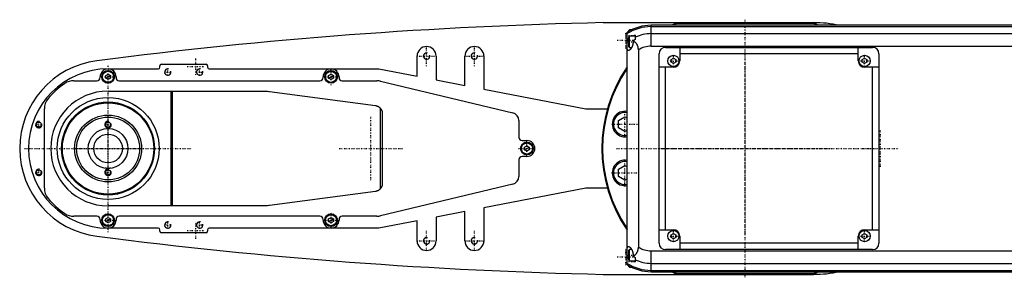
# Model space of a CAD drawing. Extents: x -1055 to 181, y -120 to 120.
# Tile 1 of 2: x -1055 to -437, y -81 to 81. Entities that reach past the tile are written whole.
import ezdxf

# ---------------------------------------------------------------- set-up
doc = ezdxf.new("R2010")
doc.units = 0
doc.linetypes.add('CENTER', pattern=[1.5, 0.45, -0.5, 0.05, -0.5])
for name, color, linetype in [('AM_0', 7, 'CONTINUOUS'), ('AM_10', 7, 'CONTINUOUS'), ('AM_7', 7, 'CENTER')]:
    doc.layers.add(name, color=color, linetype=linetype)

msp = doc.modelspace()

# ---------------------------------------------------------------- linework, layer by layer
at = {"layer": 'AM_0', "color": 7, "linetype": 'CONTINUOUS'}
for p, q in [((-689.11, 79), (-557, 79)), ((-672.6, 74.5), (-673, 74.1)), ((-671.32, 74.5), (-672.6, 74.5)), ((-672.6, 73.84), (-672.6, 74.5)), ((75, 77.32), (-659, 77.32)), ((-659, 64.2), (-659, 77.32)), ((-659, 76.54), (75, 76.54)), ((-555.98, 78.5), (-644.02, 78.5)), ((-674, -73.02), (-674, 73.02)), ((-673, 73.62), (-673, 74.1)), ((-672.6, 70.5), (-673, 70.1)), ((-673, 63.9), (-673, 70.1)), ((-669, 70.5), (-672.6, 70.5)), ((-672.6, 63.5), (-672.6, 70.5)), ((-669, 71.21), (-669, 68.39)), ((-659, 72.1), (75, 72.1)), ((-674, 67), (-673, 67)), ((-673, 63.9), (-672.6, 63.5)), ((-672.6, 63.5), (-671.2, 63.5)), ((-670.34, 67.64), (-670.34, 67)), ((-667, 61.92), (-667, -61.92)), ((-659, 64.2), (75, 64.2)), ((-650, 63.5), (-520, 63.5)), ((-641, 63.5), (-641, 55)), ((-529, 55), (-529, 63.5)), ((-806, 45.38), (-806, 58)), ((-794, 58), (-794, 43.08)), ((-776, 39.62), (-776, 58)), ((-764, 58), (-764, 37.31)), ((-654, -59.5), (-654, 59.5)), ((-646.5, 55.87), (-645, 56.73)), ((-646.5, 54.13), (-646.5, 55.87)), ((-645, 56.73), (-643.5, 55.87)), ((-643.5, 55.87), (-643.5, 54.13)), ((-529, 59.5), (-641, 59.5)), ((-526.5, 55.87), (-525, 56.73)), ((-526.5, 54.13), (-526.5, 55.87)), ((-525, 56.73), (-523.5, 55.87)), ((-523.5, 55.87), (-523.5, 54.13)), ((-516, 59.5), (-516, -59.5)), ((-1000, 50), (-968.5, 50)), ((-967.5, 51), (-967.5, 51.9)), ((-966.5, 52.9), (-938.5, 52.9)), ((-937.5, 51.9), (-937.5, 51)), ((-936.5, 50), (-830, 50)), ((-830, 50), (-806, 45.38)), ((-645, 51), (-654, 51)), ((-650, -51), (-650, 51)), ((-645, 53.27), (-646.5, 54.13)), ((-643.5, 54.13), (-645, 53.27)), ((-525, 53.27), (-526.5, 54.13)), ((-523.5, 54.13), (-525, 53.27)), ((-516, 51), (-525, 51)), ((-520, -51), (-520, 51)), ((-1005, 44.5), (-1005, 45)), ((-1001.5, 45.87), (-1000, 46.73)), ((-1001.5, 44.13), (-1001.5, 45.87)), ((-1000, 43.27), (-1001.5, 44.13)), ((-1000, 46.73), (-998.5, 45.87)), ((-998.5, 44.13), (-1000, 43.27)), ((-998.5, 45.87), (-998.5, 44.13)), ((-995, 45), (-995, 44.5)), ((-865, 44.5), (-865, 45)), ((-861.5, 45.87), (-860, 46.73)), ((-861.5, 44.13), (-861.5, 45.87)), ((-860, 43.27), (-861.5, 44.13)), ((-860, 46.73), (-858.5, 45.87)), ((-858.5, 44.13), (-860, 43.27)), ((-858.5, 45.87), (-858.5, 44.13)), ((-855, 45), (-855, 44.5)), ((-1021.56, 42.5), (-1007, 42.5)), ((-993, 42.5), (-867, 42.5)), ((-853, 42.5), (-831.18, 42.5)), ((-828.85, 42.23), (-745.84, 22.36)), ((-794, 43.08), (-776, 39.62)), ((-764, 37.31), (-700, 25)), ((-1000, 36), (-901.33, 36)), ((-960.3, -36), (-960.3, 36)), ((-959.7, 36), (-959.7, -36)), ((-898.68, 35.82), (-832.14, 26.96)), ((-1040, -24.92), (-1040, 24.92)), ((-829.14, 25.41), (-829.14, -25.41)), ((-700, 25), (-686.46, 25)), ((-827.8, 22), (-827.8, -22)), ((-679.45, 17.66), (-675.45, 19.97)), ((-675.45, 19.97), (-674, 19.13)), ((-742, 17.5), (-742, 7)), ((-679.45, 13.04), (-679.45, 17.66)), ((-675.45, 10.73), (-679.45, 13.04)), ((-674, 11.57), (-675.45, 10.73)), ((-740, 5), (-737, 5)), ((-738.5, 0.87), (-737, 1.73)), ((-738.5, -0.87), (-738.5, 0.87)), ((-737, 1.73), (-735.5, 0.87)), ((-735.5, 0.87), (-735.5, -0.87)), ((-737, -5), (-740, -5)), ((-737, -1.73), (-738.5, -0.87)), ((-735.5, -0.87), (-737, -1.73)), ((-742, -7), (-742, -17.5)), ((-679.45, -13.04), (-675.45, -10.73)), ((-675.45, -10.73), (-674, -11.57)), ((-679.45, -17.66), (-679.45, -13.04)), ((-675.45, -19.97), (-679.45, -17.66)), ((-745.84, -22.36), (-828.85, -42.23)), ((-674, -19.13), (-675.45, -19.97)), ((-832.14, -26.96), (-898.68, -35.82)), ((-700, -25), (-764, -37.31)), ((-686.46, -25), (-700, -25)), ((-901.33, -36), (-1000, -36)), ((-1007, -42.5), (-1021.56, -42.5)), ((-1001.5, -44.13), (-1000, -43.27)), ((-1000, -43.27), (-998.5, -44.13)), ((-867, -42.5), (-993, -42.5)), ((-861.5, -44.13), (-860, -43.27)), ((-860, -43.27), (-858.5, -44.13)), ((-831.18, -42.5), (-853, -42.5)), ((-776, -39.62), (-794, -43.08)), ((-794, -43.08), (-794, -58)), ((-776, -58), (-776, -39.62)), ((-764, -37.31), (-764, -58)), ((-1005, -45), (-1005, -44.5)), ((-1001.5, -45.87), (-1001.5, -44.13)), ((-1000, -46.73), (-1001.5, -45.87)), ((-998.5, -45.87), (-1000, -46.73)), ((-998.5, -44.13), (-998.5, -45.87)), ((-995, -44.5), (-995, -45)), ((-865, -45), (-865, -44.5)), ((-861.5, -45.87), (-861.5, -44.13)), ((-860, -46.73), (-861.5, -45.87)), ((-858.5, -45.87), (-860, -46.73)), ((-858.5, -44.13), (-858.5, -45.87)), ((-855, -44.5), (-855, -45)), ((-806, -45.38), (-830, -50)), ((-806, -58), (-806, -45.38)), ((-968.5, -50), (-1000, -50)), ((-967.5, -51.9), (-967.5, -51)), ((-938.5, -52.9), (-966.5, -52.9)), ((-937.5, -51), (-937.5, -51.9)), ((-830, -50), (-936.5, -50)), ((-654, -51), (-645, -51)), ((-646.5, -54.13), (-645, -53.27)), ((-646.5, -55.87), (-646.5, -54.13)), ((-645, -53.27), (-643.5, -54.13)), ((-643.5, -54.13), (-643.5, -55.87)), ((-641, -55), (-641, -63.5)), ((-529, -63.5), (-529, -55)), ((-526.5, -54.13), (-525, -53.27)), ((-526.5, -55.87), (-526.5, -54.13)), ((-525, -51), (-516, -51)), ((-525, -53.27), (-523.5, -54.13)), ((-523.5, -54.13), (-523.5, -55.87)), ((-645, -56.73), (-646.5, -55.87)), ((-643.5, -55.87), (-645, -56.73)), ((-529, -59.5), (-641, -59.5)), ((-525, -56.73), (-526.5, -55.87)), ((-523.5, -55.87), (-525, -56.73)), ((-674, -67), (-673, -67)), ((-672.6, -63.5), (-673, -63.9)), ((-673, -70.1), (-673, -63.9)), ((-671.2, -63.5), (-672.6, -63.5)), ((-672.6, -70.5), (-672.6, -63.5)), ((-670.34, -67), (-670.34, -67.64)), ((-659, -77.32), (-659, -64.2)), ((-659, -64.2), (75, -64.2)), ((-520, -63.5), (-650, -63.5)), ((-673, -70.1), (-672.6, -70.5)), ((-673, -74.1), (-673, -73.62)), ((-673, -74.1), (-672.6, -74.5)), ((-672.6, -70.5), (-669, -70.5)), ((-672.6, -74.5), (-672.6, -73.84)), ((-669, -68.39), (-669, -71.21)), ((-659, -72.1), (75, -72.1)), ((-689.11, -79), (-557, -79)), ((-672.6, -74.5), (-671.32, -74.5)), ((-659, -76.54), (75, -76.54)), ((-659, -77.32), (75, -77.32)), ((-644.02, -78.5), (-555.98, -78.5))]:
    msp.add_line(p, q, dxfattribs=at)
for points in [[(-673.23, 61.5, 0), (-673.26, 61.5, 0), (-673.31, 61.51, 0), (-673.37, 61.52, 0), (-673.39, 61.52, 0), (-673.42, 61.53, 0), (-673.47, 61.55, 0), (-673.52, 61.58, 0), (-673.57, 61.61, 0), (-673.62, 61.65, 0), (-673.66, 61.69, 0), (-673.69, 61.72, 0), (-673.71, 61.74, 0), (-673.75, 61.8, 0), (-673.79, 61.86, 0), (-673.83, 61.93, 0), (-673.86, 62, 0), (-673.9, 62.08, 0), (-673.91, 62.12, 0), (-673.93, 62.16, 0), (-673.96, 62.25, 0), (-673.99, 62.34, 0), (-674, 62.39, 0)], [(-670.34, 67, 0), (-670.34, 66.96, 0), (-670.34, 66.88, 0), (-670.34, 66.8, 0), (-670.34, 66.75, 0), (-670.34, 66.71, 0), (-670.35, 66.63, 0), (-670.35, 66.55, 0), (-670.36, 66.47, 0), (-670.36, 66.38, 0), (-670.37, 66.3, 0), (-670.37, 66.26, 0), (-670.38, 66.22, 0), (-670.39, 66.13, 0), (-670.4, 66.05, 0), (-670.41, 65.97, 0), (-670.42, 65.89, 0), (-670.43, 65.81, 0), (-670.44, 65.77, 0), (-670.45, 65.72, 0), (-670.46, 65.64, 0), (-670.48, 65.56, 0), (-670.49, 65.52, 0), (-670.49, 65.48, 0), (-670.51, 65.4, 0), (-670.53, 65.32, 0), (-670.54, 65.28, 0), (-670.55, 65.24, 0), (-670.57, 65.16, 0), (-670.59, 65.08, 0), (-670.61, 65.01, 0), (-670.63, 64.93, 0), (-670.65, 64.85, 0), (-670.67, 64.81, 0), (-670.68, 64.78, 0), (-670.7, 64.7, 0), (-670.73, 64.63, 0), (-670.75, 64.55, 0), (-670.78, 64.48, 0), (-670.8, 64.41, 0), (-670.82, 64.37, 0), (-670.83, 64.33, 0), (-670.86, 64.26, 0), (-670.88, 64.19, 0), (-670.91, 64.12, 0), (-670.94, 64.05, 0), (-670.97, 63.99, 0), (-670.98, 63.95, 0), (-671, 63.92, 0), (-671.03, 63.85, 0), (-671.06, 63.79, 0), (-671.09, 63.72, 0), (-671.12, 63.66, 0), (-671.15, 63.6, 0), (-671.17, 63.57, 0), (-671.18, 63.54, 0), (-671.21, 63.48, 0), (-671.24, 63.42, 0), (-671.28, 63.36, 0), (-671.31, 63.3, 0), (-671.34, 63.25, 0), (-671.36, 63.22, 0), (-671.37, 63.19, 0), (-671.4, 63.14, 0), (-671.44, 63.09, 0), (-671.45, 63.06, 0), (-671.47, 63.03, 0), (-671.5, 62.98, 0), (-671.53, 62.93, 0), (-671.55, 62.9, 0), (-671.57, 62.88, 0), (-671.6, 62.83, 0), (-671.64, 62.78, 0), (-671.67, 62.73, 0), (-671.7, 62.68, 0), (-671.74, 62.63, 0), (-671.76, 62.61, 0), (-671.77, 62.59, 0), (-671.81, 62.54, 0), (-671.84, 62.49, 0), (-671.88, 62.45, 0), (-671.91, 62.41, 0), (-671.95, 62.36, 0), (-671.97, 62.34, 0), (-671.98, 62.32, 0), (-672.02, 62.28, 0), (-672.05, 62.24, 0), (-672.09, 62.2, 0), (-672.13, 62.16, 0), (-672.16, 62.13, 0), (-672.18, 62.11, 0), (-672.2, 62.09, 0), (-672.23, 62.05, 0), (-672.27, 62.02, 0), (-672.3, 61.99, 0), (-672.34, 61.96, 0), (-672.37, 61.92, 0), (-672.39, 61.91, 0), (-672.41, 61.89, 0), (-672.44, 61.86, 0), (-672.48, 61.84, 0), (-672.51, 61.81, 0), (-672.54, 61.78, 0), (-672.58, 61.76, 0), (-672.59, 61.75, 0), (-672.61, 61.74, 0), (-672.64, 61.71, 0), (-672.68, 61.69, 0), (-672.69, 61.68, 0), (-672.71, 61.67, 0), (-672.74, 61.65, 0), (-672.78, 61.63, 0), (-672.79, 61.63, 0), (-672.81, 61.62, 0), (-672.84, 61.6, 0), (-672.87, 61.59, 0), (-672.9, 61.57, 0), (-672.93, 61.56, 0), (-672.96, 61.55, 0), (-672.98, 61.54, 0), (-672.99, 61.54, 0), (-673.02, 61.53, 0), (-673.05, 61.52, 0), (-673.08, 61.52, 0), (-673.11, 61.51, 0), (-673.14, 61.51, 0), (-673.15, 61.5, 0), (-673.16, 61.5, 0), (-673.19, 61.5, 0), (-673.22, 61.5, 0), (-673.23, 61.5, 0)], [(-667, 61.92, 0), (-667, 62.15, 0), (-667.01, 62.41, 0), (-667.02, 62.48, 0), (-667.02, 62.55, 0), (-667.03, 62.59, 0), (-667.03, 62.63, 0), (-667.04, 62.7, 0), (-667.04, 62.77, 0), (-667.05, 62.85, 0), (-667.06, 62.92, 0), (-667.07, 62.99, 0), (-667.07, 63.03, 0), (-667.08, 63.07, 0), (-667.09, 63.14, 0), (-667.1, 63.21, 0), (-667.11, 63.25, 0), (-667.11, 63.28, 0), (-667.13, 63.36, 0), (-667.14, 63.43, 0), (-667.15, 63.46, 0), (-667.16, 63.5, 0), (-667.17, 63.57, 0), (-667.19, 63.64, 0), (-667.21, 63.71, 0), (-667.22, 63.78, 0), (-667.24, 63.86, 0), (-667.25, 63.89, 0), (-667.26, 63.93, 0), (-667.28, 63.99, 0), (-667.3, 64.06, 0), (-667.32, 64.13, 0), (-667.35, 64.2, 0), (-667.37, 64.27, 0), (-667.38, 64.3, 0), (-667.39, 64.33, 0), (-667.42, 64.4, 0), (-667.44, 64.47, 0), (-667.47, 64.53, 0), (-667.49, 64.6, 0), (-667.52, 64.66, 0), (-667.54, 64.69, 0), (-667.55, 64.72, 0), (-667.58, 64.79, 0), (-667.61, 64.85, 0), (-667.64, 64.91, 0), (-667.67, 64.97, 0), (-667.7, 65.03, 0), (-667.71, 65.06, 0), (-667.73, 65.09, 0), (-667.76, 65.15, 0), (-667.79, 65.21, 0), (-667.83, 65.27, 0), (-667.86, 65.33, 0), (-667.89, 65.39, 0), (-667.91, 65.42, 0), (-667.93, 65.45, 0), (-667.96, 65.5, 0), (-668, 65.56, 0), (-668.02, 65.59, 0), (-668.04, 65.61, 0), (-668.07, 65.67, 0), (-668.11, 65.72, 0), (-668.13, 65.75, 0), (-668.15, 65.78, 0), (-668.19, 65.83, 0), (-668.22, 65.88, 0), (-668.26, 65.93, 0), (-668.3, 65.98, 0), (-668.34, 66.03, 0), (-668.36, 66.06, 0), (-668.38, 66.08, 0), (-668.42, 66.13, 0), (-668.46, 66.18, 0), (-668.6, 66.34, 0), (-668.86, 66.6, 0), (-669.11, 66.84, 0), (-669.38, 67.05, 0), (-669.51, 67.15, 0), (-669.65, 67.25, 0), (-669.92, 67.42, 0), (-670.2, 67.57, 0), (-670.34, 67.64, 0)], [(-901.33, 36, 0), (-900.89, 36, 0), (-900, 35.96, 0), (-899.12, 35.88, 0), (-898.68, 35.82, 0)], [(-832.14, 26.96, 0), (-832.04, 26.94, 0), (-831.86, 26.91, 0), (-831.67, 26.87, 0), (-831.58, 26.85, 0), (-831.48, 26.82, 0), (-831.3, 26.77, 0), (-831.12, 26.71, 0), (-830.94, 26.64, 0), (-830.77, 26.57, 0), (-830.59, 26.49, 0), (-830.51, 26.44, 0), (-830.42, 26.4, 0), (-830.26, 26.3, 0), (-830.09, 26.2, 0), (-829.93, 26.1, 0), (-829.78, 25.99, 0), (-829.63, 25.87, 0), (-829.56, 25.81, 0), (-829.48, 25.74, 0), (-829.34, 25.61, 0), (-829.21, 25.48, 0), (-829.14, 25.41, 0)], [(-829.14, 25.41, 0), (-829.07, 25.33, 0), (-828.93, 25.16, 0), (-828.8, 25, 0), (-828.73, 24.91, 0), (-828.67, 24.82, 0), (-828.56, 24.65, 0), (-828.45, 24.47, 0), (-828.35, 24.29, 0), (-828.26, 24.1, 0), (-828.18, 23.91, 0), (-828.14, 23.82, 0), (-828.11, 23.72, 0), (-828.04, 23.53, 0), (-827.98, 23.34, 0), (-827.93, 23.15, 0), (-827.89, 22.95, 0), (-827.86, 22.75, 0), (-827.84, 22.65, 0), (-827.84, 22.64, 0), (-827.84, 22.6, 0), (-827.83, 22.57, 0), (-827.83, 22.55, 0), (-827.83, 22.53, 0), (-827.83, 22.5, 0), (-827.82, 22.46, 0), (-827.82, 22.43, 0), (-827.82, 22.39, 0), (-827.81, 22.36, 0), (-827.81, 22.34, 0), (-827.81, 22.32, 0), (-827.81, 22.29, 0), (-827.81, 22.25, 0), (-827.8, 22.21, 0), (-827.8, 22.18, 0), (-827.8, 22.14, 0), (-827.8, 22.12, 0), (-827.8, 22.1, 0), (-827.8, 22.06, 0), (-827.8, 22.02, 0), (-827.8, 22, 0)], [(-998.18, -12.37, 0), (-998.18, -12.37, 0), (-998.18, -12.37, 0), (-998.19, -12.37, 0), (-998.19, -12.37, 0), (-998.19, -12.37, 0), (-998.2, -12.37, 0), (-998.2, -12.37, 0), (-998.21, -12.37, 0), (-998.22, -12.37, 0), (-998.23, -12.37, 0), (-998.24, -12.38, 0), (-998.25, -12.38, 0), (-998.26, -12.38, 0), (-998.28, -12.38, 0), (-998.3, -12.38, 0), (-998.31, -12.39, 0), (-998.33, -12.39, 0), (-998.35, -12.39, 0), (-998.36, -12.39, 0), (-998.38, -12.39, 0), (-998.4, -12.4, 0), (-998.42, -12.4, 0), (-998.43, -12.4, 0), (-998.46, -12.4, 0), (-998.49, -12.41, 0), (-998.5, -12.41, 0), (-998.52, -12.41, 0), (-998.55, -12.42, 0), (-998.58, -12.42, 0), (-998.61, -12.42, 0), (-998.64, -12.43, 0), (-998.68, -12.43, 0), (-998.7, -12.43, 0), (-998.71, -12.43, 0), (-998.75, -12.44, 0), (-998.79, -12.44, 0), (-998.83, -12.44, 0), (-998.87, -12.45, 0), (-998.91, -12.45, 0), (-998.93, -12.45, 0), (-998.95, -12.46, 0), (-999, -12.46, 0), (-999.04, -12.46, 0), (-999.09, -12.47, 0), (-999.14, -12.47, 0), (-999.19, -12.47, 0), (-999.21, -12.48, 0), (-999.24, -12.48, 0), (-999.29, -12.48, 0), (-999.34, -12.48, 0), (-999.39, -12.49, 0), (-999.44, -12.49, 0), (-999.49, -12.49, 0), (-999.52, -12.49, 0), (-999.55, -12.49, 0), (-999.6, -12.49, 0), (-999.65, -12.5, 0), (-999.71, -12.5, 0), (-999.76, -12.5, 0), (-999.81, -12.5, 0), (-999.84, -12.5, 0), (-999.87, -12.5, 0), (-999.92, -12.5, 0), (-999.97, -12.5, 0), (-1000, -12.5, 0), (-1000.03, -12.5, 0), (-1000.08, -12.5, 0), (-1000.13, -12.5, 0), (-1000.16, -12.5, 0), (-1000.19, -12.5, 0), (-1000.24, -12.5, 0), (-1000.29, -12.5, 0), (-1000.35, -12.5, 0), (-1000.4, -12.49, 0), (-1000.45, -12.49, 0), (-1000.48, -12.49, 0), (-1000.51, -12.49, 0), (-1000.56, -12.49, 0), (-1000.61, -12.49, 0), (-1000.66, -12.48, 0), (-1000.71, -12.48, 0), (-1000.76, -12.48, 0), (-1000.79, -12.48, 0), (-1000.81, -12.47, 0), (-1000.86, -12.47, 0), (-1000.91, -12.47, 0), (-1000.96, -12.46, 0), (-1001, -12.46, 0), (-1001.05, -12.46, 0), (-1001.07, -12.45, 0), (-1001.09, -12.45, 0), (-1001.13, -12.45, 0), (-1001.17, -12.44, 0), (-1001.21, -12.44, 0), (-1001.25, -12.44, 0), (-1001.29, -12.43, 0), (-1001.3, -12.43, 0), (-1001.32, -12.43, 0), (-1001.36, -12.43, 0), (-1001.39, -12.42, 0), (-1001.42, -12.42, 0), (-1001.45, -12.42, 0), (-1001.48, -12.41, 0), (-1001.5, -12.41, 0), (-1001.51, -12.41, 0), (-1001.54, -12.4, 0), (-1001.57, -12.4, 0), (-1001.58, -12.4, 0), (-1001.6, -12.4, 0), (-1001.62, -12.39, 0), (-1001.64, -12.39, 0), (-1001.65, -12.39, 0), (-1001.67, -12.39, 0), (-1001.69, -12.39, 0), (-1001.7, -12.38, 0), (-1001.72, -12.38, 0), (-1001.74, -12.38, 0), (-1001.75, -12.38, 0), (-1001.76, -12.38, 0), (-1001.77, -12.37, 0), (-1001.78, -12.37, 0), (-1001.79, -12.37, 0), (-1001.8, -12.37, 0), (-1001.8, -12.37, 0), (-1001.81, -12.37, 0), (-1001.81, -12.37, 0), (-1001.81, -12.37, 0), (-1001.82, -12.37, 0), (-1001.82, -12.37, 0), (-1001.82, -12.37, 0)], [(-827.8, -22, 0), (-827.8, -22.02, 0), (-827.8, -22.06, 0), (-827.8, -22.1, 0), (-827.8, -22.12, 0), (-827.8, -22.14, 0), (-827.8, -22.18, 0), (-827.8, -22.21, 0), (-827.81, -22.25, 0), (-827.81, -22.29, 0), (-827.81, -22.32, 0), (-827.81, -22.34, 0), (-827.81, -22.36, 0), (-827.82, -22.39, 0), (-827.82, -22.43, 0), (-827.82, -22.46, 0), (-827.83, -22.5, 0), (-827.83, -22.53, 0), (-827.83, -22.55, 0), (-827.83, -22.57, 0), (-827.84, -22.6, 0), (-827.84, -22.64, 0), (-827.84, -22.65, 0), (-827.86, -22.75, 0), (-827.89, -22.95, 0), (-827.93, -23.15, 0), (-827.98, -23.34, 0), (-828.04, -23.53, 0), (-828.11, -23.72, 0), (-828.14, -23.82, 0), (-828.18, -23.91, 0), (-828.26, -24.1, 0), (-828.35, -24.29, 0), (-828.45, -24.47, 0), (-828.56, -24.65, 0), (-828.67, -24.82, 0), (-828.73, -24.91, 0), (-828.8, -25, 0), (-828.93, -25.16, 0), (-829.07, -25.33, 0), (-829.14, -25.41, 0)], [(-829.14, -25.41, 0), (-829.21, -25.48, 0), (-829.34, -25.61, 0), (-829.48, -25.74, 0), (-829.56, -25.81, 0), (-829.63, -25.87, 0), (-829.78, -25.99, 0), (-829.93, -26.1, 0), (-830.09, -26.2, 0), (-830.26, -26.3, 0), (-830.42, -26.4, 0), (-830.51, -26.44, 0), (-830.59, -26.49, 0), (-830.77, -26.57, 0), (-830.94, -26.64, 0), (-831.12, -26.71, 0), (-831.3, -26.77, 0), (-831.48, -26.82, 0), (-831.58, -26.85, 0), (-831.67, -26.87, 0), (-831.86, -26.91, 0), (-832.04, -26.94, 0), (-832.14, -26.96, 0)], [(-898.68, -35.82, 0), (-899.12, -35.88, 0), (-900, -35.96, 0), (-900.89, -36, 0), (-901.33, -36, 0)], [(-674, -62.39, 0), (-673.99, -62.34, 0), (-673.96, -62.25, 0), (-673.93, -62.16, 0), (-673.91, -62.12, 0), (-673.9, -62.08, 0), (-673.86, -62, 0), (-673.83, -61.93, 0), (-673.79, -61.86, 0), (-673.75, -61.8, 0), (-673.71, -61.74, 0), (-673.69, -61.72, 0), (-673.66, -61.69, 0), (-673.62, -61.65, 0), (-673.57, -61.61, 0), (-673.52, -61.58, 0), (-673.47, -61.55, 0), (-673.42, -61.53, 0), (-673.39, -61.52, 0), (-673.37, -61.52, 0), (-673.31, -61.51, 0), (-673.26, -61.5, 0), (-673.23, -61.5, 0)], [(-673.23, -61.5, 0), (-673.22, -61.5, 0), (-673.19, -61.5, 0), (-673.16, -61.5, 0), (-673.15, -61.5, 0), (-673.14, -61.51, 0), (-673.11, -61.51, 0), (-673.08, -61.52, 0), (-673.05, -61.52, 0), (-673.02, -61.53, 0), (-672.99, -61.54, 0), (-672.98, -61.54, 0), (-672.96, -61.55, 0), (-672.93, -61.56, 0), (-672.9, -61.57, 0), (-672.87, -61.59, 0), (-672.84, -61.6, 0), (-672.81, -61.62, 0), (-672.79, -61.63, 0), (-672.78, -61.63, 0), (-672.74, -61.65, 0), (-672.71, -61.67, 0), (-672.69, -61.68, 0), (-672.68, -61.69, 0), (-672.64, -61.71, 0), (-672.61, -61.74, 0), (-672.59, -61.75, 0), (-672.58, -61.76, 0), (-672.54, -61.78, 0), (-672.51, -61.81, 0), (-672.48, -61.84, 0), (-672.44, -61.86, 0), (-672.41, -61.89, 0), (-672.39, -61.91, 0), (-672.37, -61.92, 0), (-672.34, -61.96, 0), (-672.3, -61.99, 0), (-672.27, -62.02, 0), (-672.23, -62.05, 0), (-672.2, -62.09, 0), (-672.18, -62.11, 0), (-672.16, -62.13, 0), (-672.13, -62.16, 0), (-672.09, -62.2, 0), (-672.05, -62.24, 0), (-672.02, -62.28, 0), (-671.98, -62.32, 0), (-671.97, -62.34, 0), (-671.95, -62.36, 0), (-671.91, -62.41, 0), (-671.88, -62.45, 0), (-671.84, -62.49, 0), (-671.81, -62.54, 0), (-671.77, -62.59, 0), (-671.76, -62.61, 0), (-671.74, -62.63, 0), (-671.7, -62.68, 0), (-671.67, -62.73, 0), (-671.64, -62.78, 0), (-671.6, -62.83, 0), (-671.57, -62.88, 0), (-671.55, -62.9, 0), (-671.53, -62.93, 0), (-671.5, -62.98, 0), (-671.47, -63.03, 0), (-671.45, -63.06, 0), (-671.44, -63.09, 0), (-671.4, -63.14, 0), (-671.37, -63.19, 0), (-671.36, -63.22, 0), (-671.34, -63.25, 0), (-671.31, -63.3, 0), (-671.28, -63.36, 0), (-671.24, -63.42, 0), (-671.21, -63.48, 0), (-671.18, -63.54, 0), (-671.17, -63.57, 0), (-671.15, -63.6, 0), (-671.12, -63.66, 0), (-671.09, -63.72, 0), (-671.06, -63.79, 0), (-671.03, -63.85, 0), (-671, -63.92, 0), (-670.98, -63.95, 0), (-670.97, -63.99, 0), (-670.94, -64.05, 0), (-670.91, -64.12, 0), (-670.88, -64.19, 0), (-670.86, -64.26, 0), (-670.83, -64.33, 0), (-670.82, -64.37, 0), (-670.8, -64.41, 0), (-670.78, -64.48, 0), (-670.75, -64.55, 0), (-670.73, -64.63, 0), (-670.7, -64.7, 0), (-670.68, -64.78, 0), (-670.67, -64.81, 0), (-670.65, -64.85, 0), (-670.63, -64.93, 0), (-670.61, -65.01, 0), (-670.59, -65.08, 0), (-670.57, -65.16, 0), (-670.55, -65.24, 0), (-670.54, -65.28, 0), (-670.53, -65.32, 0), (-670.51, -65.4, 0), (-670.49, -65.48, 0), (-670.49, -65.52, 0), (-670.48, -65.56, 0), (-670.46, -65.64, 0), (-670.45, -65.72, 0), (-670.44, -65.77, 0), (-670.43, -65.81, 0), (-670.42, -65.89, 0), (-670.41, -65.97, 0), (-670.4, -66.05, 0), (-670.39, -66.13, 0), (-670.38, -66.22, 0), (-670.37, -66.26, 0), (-670.37, -66.3, 0), (-670.36, -66.38, 0), (-670.36, -66.47, 0), (-670.35, -66.55, 0), (-670.35, -66.63, 0), (-670.34, -66.71, 0), (-670.34, -66.75, 0), (-670.34, -66.8, 0), (-670.34, -66.88, 0), (-670.34, -66.96, 0), (-670.34, -67, 0)], [(-670.34, -67.64, 0), (-670.2, -67.57, 0), (-669.92, -67.42, 0), (-669.64, -67.24, 0), (-669.5, -67.14, 0), (-669.36, -67.04, 0), (-669.1, -66.82, 0), (-668.84, -66.59, 0), (-668.59, -66.32, 0), (-668.45, -66.16, 0), (-668.41, -66.11, 0), (-668.37, -66.07, 0), (-668.35, -66.04, 0), (-668.33, -66.02, 0), (-668.29, -65.97, 0), (-668.25, -65.92, 0), (-668.21, -65.87, 0), (-668.17, -65.81, 0), (-668.14, -65.76, 0), (-668.12, -65.73, 0), (-668.1, -65.71, 0), (-668.06, -65.65, 0), (-668.03, -65.6, 0), (-668.01, -65.57, 0), (-667.99, -65.54, 0), (-667.96, -65.49, 0), (-667.92, -65.43, 0), (-667.9, -65.4, 0), (-667.89, -65.38, 0), (-667.85, -65.32, 0), (-667.82, -65.26, 0), (-667.79, -65.2, 0), (-667.75, -65.14, 0), (-667.72, -65.08, 0), (-667.71, -65.05, 0), (-667.69, -65.02, 0), (-667.66, -64.96, 0), (-667.63, -64.9, 0), (-667.6, -64.83, 0), (-667.57, -64.77, 0), (-667.54, -64.71, 0), (-667.53, -64.68, 0), (-667.52, -64.64, 0), (-667.49, -64.58, 0), (-667.46, -64.52, 0), (-667.44, -64.45, 0), (-667.41, -64.39, 0), (-667.39, -64.32, 0), (-667.38, -64.29, 0), (-667.37, -64.25, 0), (-667.34, -64.19, 0), (-667.32, -64.12, 0), (-667.3, -64.05, 0), (-667.28, -63.98, 0), (-667.26, -63.92, 0), (-667.25, -63.88, 0), (-667.24, -63.85, 0), (-667.22, -63.78, 0), (-667.2, -63.71, 0), (-667.19, -63.64, 0), (-667.17, -63.57, 0), (-667.16, -63.5, 0), (-667.15, -63.46, 0), (-667.14, -63.43, 0), (-667.13, -63.36, 0), (-667.11, -63.28, 0), (-667.11, -63.25, 0), (-667.1, -63.21, 0), (-667.09, -63.14, 0), (-667.08, -63.07, 0), (-667.07, -63.03, 0), (-667.07, -62.99, 0), (-667.06, -62.92, 0), (-667.05, -62.85, 0), (-667.04, -62.77, 0), (-667.04, -62.7, 0), (-667.03, -62.63, 0), (-667.03, -62.59, 0), (-667.02, -62.55, 0), (-667.02, -62.48, 0), (-667.01, -62.41, 0), (-667, -62.15, 0), (-667, -61.92, 0)]]:
    msp.add_polyline3d(points, dxfattribs=at)
for centre, radius in [((-645, 55), 3.5), ((-525, 55), 3.5), ((-1000, 45), 4), ((-1000, 45), 3.5), ((-860, 45), 4), ((-860, 45), 3.5), ((-1000, 0), 32), ((-1000, 0), 29.17), ((-1000, 0), 28.67), ((-1000, 0), 21), ((-1000, 0), 19.75), ((-1043.5, 15), 1.62), ((-1000, 0), 12.5), ((-1000, 15), 1.62), ((-1000, 0), 9), ((-737, 0), 4), ((-737, 0), 3.5), ((-1043.5, -15), 1.62), ((-1000, -15), 1.62), ((-1000, -45), 4), ((-1000, -45), 3.5), ((-860, -45), 4), ((-860, -45), 3.5), ((-645, -55), 3.5), ((-525, -55), 3.5)]:
    msp.add_circle(centre, radius, dxfattribs=at)
for centre, radius, start, end in [((-623.05, -2920.27), 3000, 91.26165, 97.35313), ((-659, 49), 28.32, 90, 121.98255), ((-659, 49), 27.54, 90, 122.9962), ((-600, 0), 90, 119.28209, 120.78308), ((-600, 0), 89.5, 118.70611, 120.24146), ((-600, 0), 89.5, 59.75854, 61.29389), ((-557, 0), 79, 78.16273, 90), ((-600, 0), 90, 59.21692, 60.71791), ((-659, 49), 24.36, 125.07868, 128.0065), ((-659, 49), 24.36, 114.23628, 118.04529), ((-659, 49), 21.81, 117.28476, 121.31274), ((-659, 49), 23.1, 90, 115.6559), ((-800, 58), 6, 0, 180), ((-770, 58), 6, 0, 180), ((-659, 49), 15.2, 90, 121.75686), ((-650, 59.5), 4, 90, 180), ((-520, 59.5), 4, 0, 90), ((-1000, 0), 55.5, 97.25319, 262.74681), ((-1000, 0), 50, 90, 270), ((-1000, 45), 5, 0, 180), ((-968.5, 51), 1, 270, 0), ((-966.5, 51.9), 1, 90, 180), ((-938.5, 51.9), 1, 0, 90), ((-936.5, 51), 1, 180, 270), ((-860, 45), 5, 0, 180), ((-600, 0), 90, 145.30787, 214.69213), ((-600, 0), 89.5, 145.773, 214.227), ((-645, 55), 4, 270, 0), ((-525, 55), 4, 180, 270), ((-1007, 44.5), 2, 270, 0), ((-993, 44.5), 2, 180, 270), ((-867, 44.5), 2, 270, 0), ((-853, 44.5), 2, 180, 270), ((-1000, 0), 49, 123.55731, 140.28486), ((-1021.56, 32.5), 10, 90, 123.55732), ((-831.18, 32.5), 10, 76.54417, 90), ((-1030, 24.92), 10, 140.28486, 180), ((-1000, 0), 36, 90, 270), ((-747, 17.5), 5, 0, 76.54417), ((-675.45, 15.35), 8, 79.52682, 280.47318), ((-675.45, 15.35), 7.2, 78.34767, 281.65233), ((-740, 7), 2, 180, 270), ((-737, 0), 5, 270, 90), ((-740, -7), 2, 90, 180), ((-675.45, -15.35), 8, 79.52682, 280.47318), ((-675.45, -15.35), 7.2, 78.34767, 281.65233), ((-747, -17.5), 5, 283.45583, 0), ((-1030, -24.92), 10, 180, 219.71514), ((-1000, 0), 49, 219.71514, 236.44269), ((-1021.56, -32.5), 10, 236.44269, 270), ((-1007, -44.5), 2, 0, 90), ((-993, -44.5), 2, 90, 180), ((-867, -44.5), 2, 0, 90), ((-853, -44.5), 2, 90, 180), ((-831.18, -32.5), 10, 270, 283.45583), ((-1000, -45), 5, 180, 0), ((-860, -45), 5, 180, 0), ((-623.05, 2920.27), 3000, 262.64687, 268.73835), ((-968.5, -51), 1, 0, 90), ((-966.5, -51.9), 1, 180, 270), ((-938.5, -51.9), 1, 270, 0), ((-936.5, -51), 1, 90, 180), ((-645, -55), 4, 0, 90), ((-525, -55), 4, 90, 180), ((-800, -58), 6, 180, 0), ((-770, -58), 6, 180, 0), ((-650, -59.5), 4, 180, 270), ((-520, -59.5), 4, 270, 0), ((-659, -49), 21.81, 238.68726, 242.71524), ((-659, -49), 15.2, 238.24314, 270), ((-659, -49), 24.36, 231.9935, 234.92132), ((-659, -49), 27.54, 237.0038, 270), ((-659, -49), 28.32, 238.01745, 270), ((-659, -49), 24.36, 241.95471, 245.76372), ((-659, -49), 23.1, 244.3441, 270), ((-600, 0), 90, 239.21692, 240.71791), ((-600, 0), 89.5, 239.75854, 241.29389), ((-600, 0), 89.5, 298.70611, 300.24146), ((-557, 0), 79, 270, 281.83727), ((-600, 0), 90, 299.28209, 300.78308)]:
    msp.add_arc(centre, radius, start, end, dxfattribs=at)
at = {"layer": 'AM_10', "color": 7, "linetype": 'CONTINUOUS'}
for p, q in [((-1001.5, 44.13), (-998.5, 45.87)), ((-861.5, 44.13), (-858.5, 45.87)), ((-738.5, -0.87), (-735.5, 0.87)), ((-1001.5, -45.87), (-998.5, -44.13)), ((-861.5, -45.87), (-858.5, -44.13))]:
    msp.add_line(p, q, dxfattribs=at)
for centre in [(-800, 58), (-770, 58), (-962.5, 48), (-942.5, 48), (-1043.5, 15), (-1000, 15), (-1043.5, -15), (-1000, -15), (-962.5, -48), (-942.5, -48), (-800, -58), (-770, -58)]:
    msp.add_arc(centre, 2, 75, 15, dxfattribs=at)
at = {"layer": 'AM_7', "color": 4, "linetype": 'CENTER'}
for p, q in [((-600, -80.85), (-600, 80.85)), ((-675, 62.75), (-675, 73.25)), ((-673.2, 71), (-668.8, 71)), ((-800, 51.7), (-800, 64.3)), ((-770, 51.7), (-770, 64.3)), ((-680.25, 68), (-669.75, 68)), ((-673.2, 67), (-668.8, 67)), ((-945, 46.25), (-945, 56.75)), ((-806.3, 58), (-793.7, 58)), ((-776.3, 58), (-763.7, 58)), ((-645, 51.33), (-645, 58.68)), ((-525, 51.33), (-525, 58.68)), ((-1000, -52.5), (-1000, 52.5)), ((-962.5, 45.9), (-962.5, 50.1)), ((-950.25, 51.5), (-939.75, 51.5)), ((-942.5, 45.9), (-942.5, 50.1)), ((-860, 39.75), (-860, 50.25)), ((-648.67, 55), (-641.33, 55)), ((-600, -54.07), (-600, 54.08)), ((-528.67, 55), (-521.33, 55)), ((-1005.25, 45), (-994.75, 45)), ((-964.6, 48), (-960.4, 48)), ((-944.6, 48), (-940.4, 48)), ((-865.25, 45), (-854.75, 45)), ((-1000, -20.74), (-1000, 20.74)), ((-835, -19.95), (-835, 19.95)), ((-675.45, 7.06), (-675.45, 23.65)), ((-1045.6, 15), (-1041.4, 15)), ((-1043.5, 12.9), (-1043.5, 17.1)), ((-1002.1, 15), (-997.9, 15)), ((-683.75, 15.35), (-667.16, 15.35)), ((-515, -11.55), (-515, 11.55)), ((-1052.5, 0), (-947.5, 0)), ((-1020.74, 0), (-979.26, 0)), ((-854.95, 0), (-815.05, 0)), ((-742.25, 0), (-731.75, 0)), ((-737, -5.25), (-737, 5.25)), ((-680.85, 0), (-519.15, 0)), ((-654.08, 0), (-545.92, 0)), ((-526.55, 0), (-503.45, 0)), ((-675.45, -23.75), (-675.45, -6.95)), ((-1045.6, -15), (-1041.4, -15)), ((-1043.5, -17.1), (-1043.5, -12.9)), ((-1002.1, -15), (-997.9, -15)), ((-683.85, -15.35), (-667.05, -15.35)), ((-860, -50.25), (-860, -39.75)), ((-1005.25, -45), (-994.75, -45)), ((-964.6, -48), (-960.4, -48)), ((-962.5, -50.1), (-962.5, -45.9)), ((-945, -56.75), (-945, -46.25)), ((-944.6, -48), (-940.4, -48)), ((-942.5, -50.1), (-942.5, -45.9)), ((-865.25, -45), (-854.75, -45)), ((-950.25, -51.5), (-939.75, -51.5)), ((-800, -64.3), (-800, -51.7)), ((-770, -64.3), (-770, -51.7)), ((-648.67, -55), (-641.33, -55)), ((-645, -58.67), (-645, -51.32)), ((-528.67, -55), (-521.33, -55)), ((-525, -58.67), (-525, -51.32)), ((-806.3, -58), (-793.7, -58)), ((-776.3, -58), (-763.7, -58)), ((-680.25, -68), (-669.75, -68)), ((-675, -73.25), (-675, -62.75)), ((-673.2, -67), (-668.8, -67)), ((-673.2, -71), (-668.8, -71))]:
    msp.add_line(p, q, dxfattribs=at)

doc.saveas('drawing.dxf')
